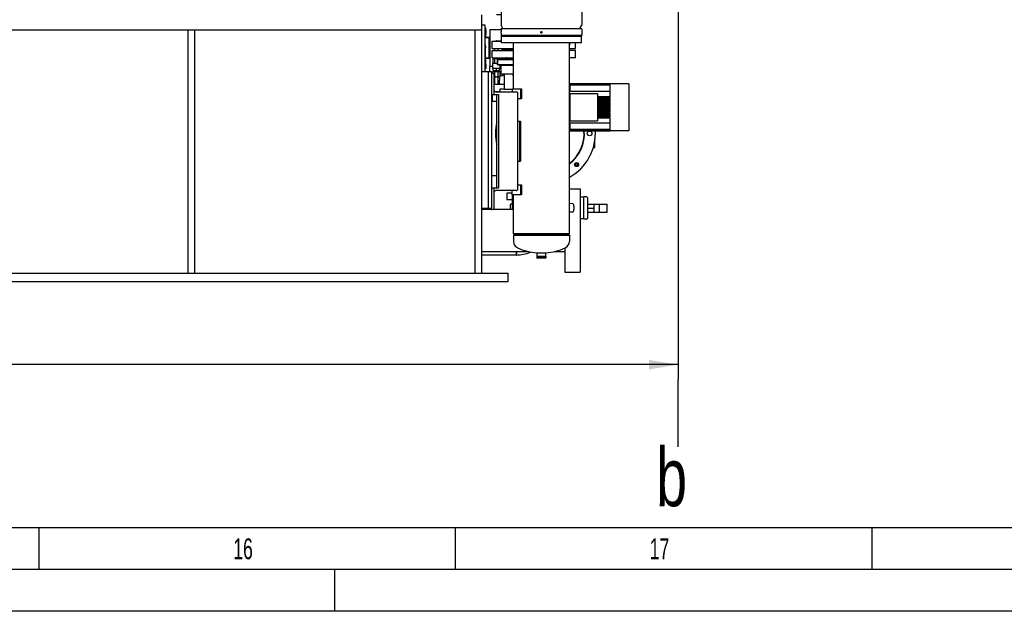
# Model space of a CAD drawing. Header units: millimetres. Extents: x 0 to 1189, y 0 to 841.
# Tile 131 of 131: x 742 to 860, y 0 to 71. Entities that reach past the tile are written whole.
import ezdxf
from ezdxf.enums import TextEntityAlignment as Align

# ---------------------------------------------------------------- set-up
doc = ezdxf.new("R2010")
doc.units = ezdxf.units.MM
doc.header["$LTSCALE"] = 65.395
doc.layers.get('0').update_dxf_attribs({"linetype": 'CONTINUOUS'})
for name, color, linetype in [('0006_713500_32_SIMPLE_D_PBL606', 7, 'CONTINUOUS'), ('0006_949708_15_SIMPLE_X_PBL609', 7, 'CONTINUOUS'), ('125ND16-DIN2690-MAK_PBL615', 7, 'CONTINUOUS'), ('25007_153200_29_ABL594', 7, 'CONTINUOUS'), ('25007_153200_76_ABL583', 7, 'CONTINUOUS'), ('25007_153200_76_T1_PBL584', 7, 'CONTINUOUS'), ('25007_153202_19_ABL612', 7, 'CONTINUOUS'), ('25007_153202_19_T1_PBL835', 7, 'CONTINUOUS'), ('25007_153500_01_ABL616', 7, 'CONTINUOUS'), ('25007_153500_01_T1_PBL839', 7, 'CONTINUOUS'), ('25067_153000_16_T2_PBL831', 7, 'CONTINUOUS'), ('25067_153000_16_T3_PBL619', 7, 'CONTINUOUS'), ('8M25C_GENSET_STD_GRUNDRAHMEN_ABL577', 7, 'CONTINUOUS'), ('8M25C_GENSET_STD_GRUNDRAHMEN_T1_PBL578', 7, 'CONTINUOUS'), ('8M25C_GENSET_STD_VERROHRUNG_ABL581', 7, 'CONTINUOUS'), ('9M25C_C33-12224-04_PBL582', 7, 'CONTINUOUS'), ('ARI_ZESA_DN65_PN16_NBR_PBL593', 7, 'CONTINUOUS'), ('BOGEN-S-2D-90-76_1X2_9_PBL836', 7, 'CONTINUOUS'), ('D128-6_PBL610', 7, 'CONTINUOUS'), ('D128-6_PBL620', 7, 'CONTINUOUS'), ('D3870-A2-L-10_PBL605', 7, 'CONTINUOUS'), ('D3870-A2-L-10_PBL607', 7, 'CONTINUOUS'), ('D7516-AE-M3X8-H_PBL611', 7, 'CONTINUOUS'), ('D7516-AE-M3X8-H_PBL618', 7, 'CONTINUOUS'), ('EN1092-1-01A-DN125-PN16-131_5_PBL617', 7, 'CONTINUOUS'), ('EN1092-1-01A-DN125-PN16-131_5_PBL622', 7, 'CONTINUOUS'), ('EN1092-1-01A-DN40-PN16_PBL613', 7, 'CONTINUOUS'), ('EN1092-1-01A-DN40-PN16_PBL713', 7, 'CONTINUOUS'), ('EN1092-1-01A-DN65_PN16-77_5_PBL595', 7, 'CONTINUOUS'), ('ERV_GS125_16_ABL602', 7, 'CONTINUOUS'), ('ERV_GS125_16_T1__PBL603', 7, 'CONTINUOUS'), ('ERV_GS125_16_T1__PBL614', 7, 'CONTINUOUS'), ('ERV_GS125_16_T2__PBL832', 7, 'CONTINUOUS'), ('KUGELHAHN_10-0_PBL608', 7, 'CONTINUOUS'), ('links_4_VBL576', 7, 'CONTINUOUS'), ('PUMPENAGGRR45_125_160_FL-Z-DB50_PBL596', 7, 'CONTINUOUS'), ('SVH10LR_PBL604', 7, 'CONTINUOUS')]:
    doc.layers.add(name, color=color, linetype=linetype)
doc.styles.get("Standard").update_dxf_attribs({"font": 'txt', "width": 0.6})
doc.styles.add('TEXTSTYLE_2', font='txt')
doc.dimstyles.new('DIMSTYLE_2', dxfattribs={"dimtxt": 3.5, "dimasz": 3.5, "dimexe": 1.8, "dimexo": 0, "dimgap": 0.875, "dimtad": 1, "dimlfac": 25, "dimdsep": 46, "dimtxsty": 'Standard', "dimblk": '_FILLED', "dimblk1": '_FILLED', "dimblk2": '_FILLED', "dimcen": 0.09, "dimadec": 0, "dimazin": 0, "dimtp": 2, "dimtm": 2, "dimtfac": 1, "dimtofl": 0, "dimtmove": 0, "dimatfit": 3, "dimldrblk": '_FILLED', "dimfxl": 1, "dimtolj": 1, "dimarcsym": 0})

# ---------------------------------------------------------------- blocks, each defined once
blk = doc.blocks.new('_FILLED')
at = {"color": 0, "linetype": 'ByBlock'}
blk.add_solid([(0, 0), (-1, 0.167), (-1, -0.167)], dxfattribs=at)
blk = doc.blocks.new('*D7')
at = {"color": 2, "linetype": 'Continuous'}
for p, q in [((821.2, 86.448), (821.2, 27.8)), ((650, 71.6), (650, 27.8)), ((650, 29.6), (735.6, 29.6)), ((821.2, 29.6), (735.6, 29.6))]:
    blk.add_line(p, q, dxfattribs=at)
at = {"color": 2, "linetype": 'Continuous', "xscale": 3.5, "yscale": 3.5, "zscale": 3.5, "rotation": 180}
blk.add_blockref('_FILLED', (650, 29.6), dxfattribs=at)
at = {"color": 2, "linetype": 'Continuous', "xscale": 3.5, "yscale": 3.5, "zscale": 3.5}
blk.add_blockref('_FILLED', (821.2, 29.6), dxfattribs=at)
at = {"color": 2, "linetype": 'Continuous', "width": 0.690476}
blk.add_text('4280', height=3.5, dxfattribs=at).set_placement((735.6, 30.475), align=Align.CENTER)
blk = doc.blocks.new('8M25C_GENSET_STD_GRUNDRAHMEN_T1_PBL578', base_point=(649.23, 55.6))
at = {"layer": '8M25C_GENSET_STD_GRUNDRAHMEN_T1_PBL578', "color": 7, "linetype": 'Continuous'}
for p, q in [((797.6, 71.6), (797.6, 67.24)), ((670.69, 69.8), (763.2, 69.8)), ((762.4, 40.6), (762.4, 69.8)), ((763.2, 69.8), (797.6, 69.8)), ((763.2, 40.6), (763.2, 69.8)), ((796.8, 69.8), (796.8, 67.24)), ((797.6, 70.4), (798, 70.4)), ((798, 70.4), (798, 64.8)), ((796.8, 67.24), (796.8, 40.6)), ((797.6, 67.24), (797.6, 40.6)), ((797.6, 64.8), (798.8, 64.8)), ((798.4, 64.8), (798.4, 48.4)), ((798.8, 64.8), (798.8, 48.4)), ((798.88, 62.01), (798.88, 61.24)), ((799.6, 62.36), (799.6, 62.33)), ((798.88, 61.24), (799.42, 61.24)), ((798.8, 52.32), (799.42, 52.32)), ((801.34, 48.26), (801.34, 49.97)), ((808.17, 50.72), (809.46, 50.72)), ((809.46, 50.72), (809.46, 40.72)), ((797.6, 48.4), (798.8, 48.4)), ((797.6, 48.26), (798.8, 48.26)), ((799.04, 48.26), (801.34, 48.26)), ((801.34, 48.26), (801.43, 48.17)), ((807.62, 45.31), (807.62, 45.23)), ((797.6, 43.18), (803.2, 43.18)), ((806.39, 43.18), (807.62, 43.18)), ((807.62, 43.59), (807.62, 40.72)), ((489, 40.6), (800.8, 40.6)), ((800.8, 39.6), (800.8, 40.6)), ((807.62, 40.72), (809.46, 40.72)), ((489, 39.6), (800.8, 39.6))]:
    blk.add_line(p, q, dxfattribs=at)
blk = doc.blocks.new('8M25C_GENSET_STD_GRUNDRAHMEN_ABL577', base_point=(649.23, 85.1))
at = {"layer": '8M25C_GENSET_STD_GRUNDRAHMEN_T1_PBL578'}
blk.add_blockref('8M25C_GENSET_STD_GRUNDRAHMEN_T1_PBL578', (649.23, 55.6), dxfattribs=at)
blk = doc.blocks.new('9M25C_C33-12224-04_PBL582', base_point=(806.99, 59.16))
at = {"layer": '9M25C_C33-12224-04_PBL582', "color": 7, "linetype": 'Continuous'}
for p, q in [((799.35, 75.85), (799.35, 75.34)), ((799.44, 75.94), (810.16, 75.94)), ((810.25, 75.85), (810.25, 75.34)), ((810.25, 75.34), (799.35, 75.34)), ((799.95, 75.34), (799.95, 70.37)), ((809.65, 75.34), (809.65, 70.37)), ((810.48, 74.95), (809.65, 74.95)), ((810.25, 75.59), (810.48, 75.59)), ((810.48, 75.59), (810.48, 74.95)), ((809.65, 73.41), (810.48, 73.41)), ((810.48, 73.41), (810.48, 72.89)), ((810.48, 72.89), (809.65, 72.89)), ((799.95, 70.37), (799.95, 70.35)), ((799.95, 70.35), (799.96, 70.33)), ((799.95, 69.87), (799.95, 69.58)), ((800.13, 70.03), (799.96, 70.33)), ((800.02, 69.94), (809.58, 69.94)), ((809.47, 70.03), (809.64, 70.33)), ((809.65, 70.35), (809.64, 70.33)), ((809.65, 70.37), (809.65, 70.35)), ((809.65, 69.87), (809.65, 69.58)), ((799.95, 69.4), (799.95, 69.09)), ((809.65, 69.09), (799.95, 69.09)), ((800, 69.01), (809.6, 69.01)), ((800, 68.21), (800, 69.01)), ((809.6, 68.21), (809.6, 69.01)), ((809.65, 69.58), (809.65, 69.58)), ((809.65, 69.4), (809.65, 69.09)), ((809.65, 69.4), (809.65, 69.4)), ((809.6, 68.21), (800, 68.21)), ((801.43, 62.69), (801.43, 68.21)), ((808.17, 45.31), (808.17, 68.21)), ((799.52, 66.21), (801.43, 66.21)), ((799.52, 66.21), (799.52, 65.57)), ((801.43, 65.57), (799.52, 65.57)), ((801.39, 65.49), (799.92, 65.49)), ((799.92, 65.49), (799.92, 64.49)), ((798.9, 64.61), (798.8, 64.61)), ((799.12, 62.01), (799.12, 64.39)), ((799.92, 64.49), (801.34, 64.49)), ((800.32, 64.49), (800.32, 62.64)), ((801.43, 64.24), (801.43, 64.23)), ((799.84, 62.69), (800.32, 62.69)), ((799.84, 62.33), (799.84, 62.69)), ((801.27, 62.69), (802.42, 62.69)), ((801.27, 62.69), (801.27, 62.33)), ((802.31, 61.49), (802.31, 62.69)), ((802.42, 62.69), (802.42, 61.49)), ((808.17, 62.75), (808.26, 62.75)), ((808.26, 63.31), (813.04, 63.31)), ((808.26, 62.37), (808.26, 63.31)), ((808.26, 63.3), (813.04, 63.3)), ((813.04, 63.3), (808.26, 63.3)), ((813.04, 63.28), (808.26, 63.28)), ((808.26, 63.27), (813.04, 63.27)), ((813.04, 63.25), (808.26, 63.25)), ((808.26, 63.23), (813.04, 63.23)), ((813.04, 63.19), (808.26, 63.19)), ((808.26, 63.17), (813.04, 63.17)), ((815.3, 63.31), (813.04, 63.31)), ((813.04, 63.3), (813.04, 63.31)), ((813.04, 63.28), (813.04, 63.3)), ((813.04, 63.25), (813.04, 63.27)), ((813.04, 63.19), (813.04, 63.23)), ((813.04, 61.74), (813.04, 63.17)), ((815.3, 63.31), (815.3, 57.67)), ((798.8, 62.01), (799.64, 62.01)), ((799.32, 62.33), (801.78, 62.33)), ((799.42, 62.01), (799.42, 50.81)), ((799.64, 62.01), (799.64, 50.81)), ((801.27, 62.64), (800.32, 62.64)), ((801.91, 62.29), (801.91, 50.53)), ((802.42, 61.49), (801.91, 61.49)), ((813.04, 62.37), (808.26, 62.37)), ((808.26, 62.13), (811.54, 62.13)), ((808.26, 58.85), (808.26, 62.13)), ((811.54, 62.13), (811.54, 58.85)), ((813.04, 61.74), (811.54, 61.74)), ((811.54, 61.64), (813.04, 61.64)), ((813.04, 61.44), (813.04, 61.64)), ((813.04, 61.44), (811.54, 61.44)), ((811.54, 61.34), (813.04, 61.34)), ((813.04, 61.14), (811.54, 61.14)), ((811.54, 61.04), (813.04, 61.04)), ((813.04, 60.84), (811.54, 60.84)), ((811.54, 60.74), (813.04, 60.74)), ((813.04, 60.54), (811.54, 60.54)), ((811.54, 60.44), (813.04, 60.44)), ((813.04, 61.14), (813.04, 61.34)), ((813.04, 60.84), (813.04, 61.04)), ((813.04, 60.54), (813.04, 60.74)), ((813.04, 60.24), (813.04, 60.44)), ((813.04, 60.24), (811.54, 60.24)), ((811.54, 60.14), (813.04, 60.14)), ((813.04, 59.94), (811.54, 59.94)), ((811.54, 59.84), (813.04, 59.84)), ((813.04, 59.64), (811.54, 59.64)), ((811.54, 59.54), (813.04, 59.54)), ((813.04, 59.34), (811.54, 59.34)), ((811.54, 59.24), (813.04, 59.24)), ((813.04, 59.94), (813.04, 60.14)), ((813.04, 59.64), (813.04, 59.84)), ((813.04, 59.34), (813.04, 59.54)), ((813.04, 57.81), (813.04, 59.24)), ((801.91, 58.81), (802.29, 58.81)), ((802.16, 58.81), (802.16, 54.01)), ((802.29, 58.81), (802.29, 54.01)), ((808.17, 58.23), (808.26, 58.23)), ((808.26, 58.85), (811.54, 58.85)), ((808.26, 58.61), (813.04, 58.61)), ((808.26, 57.67), (808.26, 58.61)), ((813.04, 57.81), (808.26, 57.81)), ((808.26, 57.79), (813.04, 57.79)), ((813.04, 57.75), (808.26, 57.75)), ((808.26, 57.73), (813.04, 57.73)), ((813.04, 57.71), (808.26, 57.71)), ((808.26, 57.7), (813.04, 57.7)), ((808.26, 57.68), (813.04, 57.68)), ((813.04, 57.68), (808.26, 57.68)), ((813.04, 57.67), (808.26, 57.67)), ((813.04, 57.75), (813.04, 57.79)), ((813.04, 57.71), (813.04, 57.73)), ((813.04, 57.68), (813.04, 57.7)), ((813.04, 57.67), (813.04, 57.68)), ((815.3, 57.67), (813.04, 57.67)), ((801.91, 54.01), (802.29, 54.01)), ((801.91, 51.17), (802.42, 51.17)), ((802.31, 49.97), (802.31, 51.17)), ((802.42, 51.17), (802.42, 49.97)), ((798.8, 50.81), (799.64, 50.81)), ((799.12, 48.43), (799.12, 50.81)), ((801.78, 50.49), (799.32, 50.49)), ((801.27, 49.97), (801.27, 50.49)), ((802.42, 49.97), (801.27, 49.97)), ((801.43, 45.31), (801.43, 49.97)), ((798.8, 48.4), (798.8, 48.21)), ((798.8, 48.21), (798.9, 48.21)), ((808.17, 45.31), (801.43, 45.31)), ((801.55, 45.23), (801.43, 45.16)), ((801.43, 45.16), (808.17, 45.16)), ((801.43, 45.16), (801.43, 44.4)), ((801.55, 45.23), (808.05, 45.23)), ((808.05, 45.23), (808.17, 45.16)), ((808.17, 45.16), (808.17, 44.4)), ((804.26, 43.01), (805.34, 43.01)), ((804.26, 42.57), (805.34, 42.57)), ((804.26, 42.57), (804.26, 42.41)), ((804.27, 42.59), (804.27, 43.01)), ((805.33, 42.59), (804.27, 42.59)), ((804.3, 42.59), (804.3, 42.57)), ((805.3, 42.59), (805.3, 42.57)), ((805.33, 42.59), (805.33, 43.01)), ((805.34, 42.57), (805.34, 42.41)), ((805.34, 42.41), (804.26, 42.41)), ((804.3, 42.37), (804.26, 42.41)), ((805.3, 42.37), (804.3, 42.37)), ((805.3, 42.37), (805.34, 42.41))]:
    blk.add_line(p, q, dxfattribs=at)
at = {"layer": '9M25C_C33-12224-04_PBL582', "color": 6, "linetype": 'Continuous'}
for p, q in [((808.57, 48.91), (808.17, 48.93)), ((808.56, 48.91), (808.57, 48.91)), ((808.57, 47.91), (808.17, 47.89)), ((808.57, 47.91), (808.56, 47.91))]:
    blk.add_line(p, q, dxfattribs=at)
at = {"layer": '9M25C_C33-12224-04_PBL582', "color": 7, "linetype": 'Continuous'}
blk.add_circle((804.8, 69.49), 0.09, dxfattribs=at)
for centre, radius, start, end in [((799.44, 75.85), 0.09, 90, 180), ((810.16, 75.85), 0.09, 0, 90), ((800.02, 69.87), 0.07, 90, 180), ((800.08, 70), 0.06, 270, 29.8824), ((809.52, 70), 0.06, 150.1176, 270), ((809.58, 69.87), 0.07, 0, 90), ((795.1, 69.49), 4.85, 358.9368, 1.0632), ((795.84, 70.4), 10.66, 352.5245, 352.9555), ((795.1, 70.48), 13.34, 353.6537, 353.9978), ((814.5, 69.49), 4.85, 178.9846, 181.0145), ((798.82, 69.91), 9.57, 347.4935, 349.7779), ((798.9, 64.39), 0.22, 0, 90), ((804.14, 65.34), 2.93, 196.8571, 202.0971), ((799.32, 62.53), 0.2, 180, 270), ((801.78, 62.11), 0.22, 55.0996, 90), ((799.32, 50.29), 0.2, 90, 180), ((801.78, 50.71), 0.22, 270, 304.9004), ((798.9, 48.43), 0.22, 270, 360), ((802.31, 44.4), 0.872, 180, 245.6977), ((807.29, 44.4), 0.872, 294.3023, 360), ((804.8, 49.92), 6.93, 245.6977, 265.5322), ((804.8, 49.92), 6.93, 274.4678, 294.3023)]:
    blk.add_arc(centre, radius, start, end, dxfattribs=at)
at = {"layer": '9M25C_C33-12224-04_PBL582', "color": 6, "linetype": 'Continuous'}
blk.add_open_spline([(808.57, 48.91), (808.59, 48.91), (808.63, 48.85), (808.66, 48.75), (808.68, 48.59), (808.69, 48.41), (808.68, 48.23), (808.66, 48.07), (808.63, 47.97), (808.59, 47.91), (808.57, 47.91)], degree=3, knots=[0, 0, 0, 0, 0.058486, 0.167625, 0.321418, 0.5, 0.678582, 0.832375, 0.941513, 1, 1, 1, 1], dxfattribs=at)
blk = doc.blocks.new('25007_153200_76_T1_PBL584', base_point=(799.71, 42.97))
at = {"layer": '25007_153200_76_T1_PBL584', "color": 7, "linetype": 'Continuous'}
for q in [(797.6, 42.76), (801.81, 43.18)]:
    blk.add_line((801.81, 42.76), q, dxfattribs=at)
blk = doc.blocks.new('BOGEN-S-2D-90-76_1X2_9_PBL836', base_point=(802.643707, 42.969))
at = {"layer": 'BOGEN-S-2D-90-76_1X2_9_PBL836', "color": 7, "linetype": 'Continuous'}
blk.add_line((801.814, 43.18), (801.814, 42.758), dxfattribs=at)
blk.add_arc((801.814004, 46.799996), 4.041996, 269.9999433, 294.23888912, dxfattribs=at)
blk = doc.blocks.new('25007_153200_76_ABL583', base_point=(800.54, 42.97))
at = {"layer": '25007_153200_76_T1_PBL584'}
blk.add_blockref('25007_153200_76_T1_PBL584', (799.71, 42.97), dxfattribs=at)
at = {"layer": 'BOGEN-S-2D-90-76_1X2_9_PBL836'}
blk.add_blockref('BOGEN-S-2D-90-76_1X2_9_PBL836', (802.64, 42.97), dxfattribs=at)
blk = doc.blocks.new('ARI_ZESA_DN65_PN16_NBR_PBL593', base_point=(806.9, 48.4))
at = {"layer": 'ARI_ZESA_DN65_PN16_NBR_PBL593', "color": 7, "linetype": 'Continuous'}
for p, q in [((809.89, 49.7), (809.46, 49.7)), ((810.23, 49.74), (809.89, 49.74)), ((809.89, 47.06), (809.89, 49.74)), ((801.09, 48.26), (801.09, 48.82)), ((801.31, 48.86), (801.13, 48.86)), ((801.34, 49.08), (801.31, 49.08)), ((801.31, 48.26), (801.31, 49.08)), ((810.33, 49.64), (810.33, 47.16)), ((810.33, 48.88), (812.7, 48.88)), ((811.08, 48.88), (811.08, 47.92)), ((811.77, 47.92), (811.77, 48.88)), ((812.7, 47.92), (812.7, 48.88)), ((810.33, 48.4), (811.08, 48.4)), ((810.33, 47.92), (812.7, 47.92)), ((809.89, 47.1), (809.46, 47.1)), ((810.23, 47.06), (809.89, 47.06))]:
    blk.add_line(p, q, dxfattribs=at)
for centre, radius, start, end in [((810.23, 49.64), 0.1, 0, 90), ((801.13, 48.82), 0.04, 90, 180), ((810.23, 47.16), 0.1, 270, 360)]:
    blk.add_arc(centre, radius, start, end, dxfattribs=at)
blk = doc.blocks.new('EN1092-1-01A-DN65_PN16-77_5_PBL595', base_point=(800.987, 49.8))
at = {"layer": 'EN1092-1-01A-DN65_PN16-77_5_PBL595', "color": 7, "linetype": 'Continuous'}
for p, q in [((801.274, 50.2), (800.634, 50.2)), ((800.634, 50.2), (800.634, 49.4)), ((801.34, 49.4), (800.634, 49.4))]:
    blk.add_line(p, q, dxfattribs=at)
blk = doc.blocks.new('25007_153200_29_ABL594', base_point=(800.987, 49.8))
at = {"layer": 'EN1092-1-01A-DN65_PN16-77_5_PBL595'}
blk.add_blockref('EN1092-1-01A-DN65_PN16-77_5_PBL595', (800.987, 49.8), dxfattribs=at)
blk = doc.blocks.new('PUMPENAGGRR45_125_160_FL-Z-DB50_PBL596', base_point=(805.35, 55.41))
at = {"layer": 'PUMPENAGGRR45_125_160_FL-Z-DB50_PBL596', "color": 7, "linetype": 'Continuous'}
for q in [(811.02, 55.64), (811.2, 56.42)]:
    blk.add_line((811.2, 55.64), q, dxfattribs=at)
for centre, radius in [((810.58, 57.36), 0.28), ((809.03, 53.61), 0.24), ((809.03, 53.61), 0.12)]:
    blk.add_circle(centre, radius, dxfattribs=at)
for radius, start, end in [(6, 166.7719, 193.228), (6, 298.3001, 4.4664), (4.68, 308.1335, 3.8004), (4.64, 308.5136, 3.8333)]:
    blk.add_arc((805.28, 57.36), radius, start, end, dxfattribs=at)
blk = doc.blocks.new('ERV_GS125_16_T1__PBL603', base_point=(803.69, 62.8))
at = {"layer": 'ERV_GS125_16_T1__PBL603', "color": 7, "linetype": 'Continuous'}
for p, q in [((800.32, 63.24), (799.12, 63.24)), ((808.17, 63.24), (808.26, 63.24)), ((799.84, 62.36), (799.22, 62.36))]:
    blk.add_line(p, q, dxfattribs=at)
blk = doc.blocks.new('ERV_GS125_16_T1__PBL614', base_point=(803.88, 66.81))
at = {"layer": 'ERV_GS125_16_T1__PBL614', "color": 7, "linetype": 'Continuous'}
for p, q in [((798.88, 67.32), (801.43, 67.32)), ((798.88, 66.44), (798.88, 67.32)), ((798.88, 66.44), (801.43, 66.44)), ((800.77, 66.29), (800.71, 66.38)), ((808.88, 67.32), (808.17, 67.32)), ((808.88, 66.44), (808.17, 66.44)), ((808.88, 66.44), (808.88, 67.32))]:
    blk.add_line(p, q, dxfattribs=at)
blk.add_arc((800.58, 66.28), 0.16, 36.8699, 90, dxfattribs=at)
blk = doc.blocks.new('ERV_GS125_16_T2__PBL832', base_point=(800.61, 66.47))
at = {"layer": 'ERV_GS125_16_T2__PBL832', "color": 7, "linetype": 'Continuous'}
blk.add_line((800.58, 67.32), (800.58, 67.44), dxfattribs=at)
blk.add_arc((802.38, 64.84), 1.88, 157.1472, 159.7089, dxfattribs=at)
blk = doc.blocks.new('ERV_GS125_16_ABL602', base_point=(803.88, 64.9))
at = {"layer": 'ERV_GS125_16_T1__PBL603'}
blk.add_blockref('ERV_GS125_16_T1__PBL603', (803.69, 62.8), dxfattribs=at)
at = {"layer": 'ERV_GS125_16_T1__PBL614'}
blk.add_blockref('ERV_GS125_16_T1__PBL614', (803.88, 66.81), dxfattribs=at)
at = {"layer": 'ERV_GS125_16_T2__PBL832'}
blk.add_blockref('ERV_GS125_16_T2__PBL832', (800.61, 66.47), dxfattribs=at)
blk = doc.blocks.new('SVH10LR_PBL604', base_point=(799.45, 63.47))
at = {"layer": 'SVH10LR_PBL604', "color": 7, "linetype": 'Continuous'}
for p, q in [((799.2, 63.54), (799.12, 63.54)), ((799.6, 63.54), (799.77, 63.54)), ((799.71, 63.37), (799.78, 63.37)), ((799.75, 63.54), (799.75, 63.7)), ((799.77, 63.37), (799.77, 63.54)), ((799.78, 63.37), (799.78, 63.24))]:
    blk.add_line(p, q, dxfattribs=at)
blk = doc.blocks.new('D3870-A2-L-10_PBL605', base_point=(799.45, 63.38))
at = {"layer": 'D3870-A2-L-10_PBL605', "color": 7, "linetype": 'Continuous'}
for p, q in [((799.12, 63.42), (799.18, 63.52)), ((799.18, 63.52), (799.2, 63.52)), ((799.6, 63.52), (799.62, 63.52)), ((799.62, 63.52), (799.78, 63.24))]:
    blk.add_line(p, q, dxfattribs=at)
for start, end in [(121.904, 137.8054), (15.2693, 58.0959)]:
    blk.add_arc((799.4, 63.14), 0.38, start, end, dxfattribs=at)
blk = doc.blocks.new('0006_713500_32_SIMPLE_D_PBL606', base_point=(799.16, 66.86))
at = {"layer": '0006_713500_32_SIMPLE_D_PBL606', "color": 7, "linetype": 'Continuous'}
for p, q in [((798, 70.02), (798.08, 70.02)), ((798.08, 70.02), (798.08, 68.9)), ((798.6, 69.82), (799.95, 69.82)), ((798.6, 69.82), (798.6, 65.42)), ((798.52, 68.82), (798, 68.82)), ((798.08, 68.9), (798.6, 68.9)), ((798.52, 66.42), (798.52, 68.82)), ((800.32, 69.09), (800.32, 69.01)), ((800.32, 67.56), (800.32, 67.52)), ((800.32, 67.44), (800.32, 67.32)), ((798, 66.42), (798.52, 66.42)), ((798.6, 66.34), (798.08, 66.34)), ((798.08, 66.34), (798.08, 65.22)), ((800.32, 66.44), (800.32, 66.36)), ((798.08, 65.22), (798, 65.22)), ((798.6, 65.42), (798.96, 65.42)), ((798.6, 64.8), (798.6, 65.42)), ((799.84, 65.42), (799.92, 65.42)), ((800.32, 65.57), (800.32, 65.49)), ((799.8, 63.7), (799.8, 64.17)), ((799.84, 64.3), (800.2, 64.3)), ((800.2, 64.3), (800.2, 64.49)), ((799.12, 63.7), (799.2, 63.7)), ((799.6, 63.7), (799.8, 63.7))]:
    blk.add_line(p, q, dxfattribs=at)
blk = doc.blocks.new('D3870-A2-L-10_PBL607', base_point=(799.4, 64.47))
at = {"layer": 'D3870-A2-L-10_PBL607', "color": 7, "linetype": 'Continuous'}
for p, q in [((798.96, 64.74), (799.02, 64.78)), ((798.96, 64.6), (798.96, 64.74)), ((799.02, 64.78), (799.78, 64.78)), ((799.12, 64.16), (799.78, 64.16)), ((799.18, 64.74), (799.18, 64.19)), ((799.62, 64.19), (799.62, 64.74)), ((799.84, 64.74), (799.78, 64.78)), ((799.78, 64.16), (799.84, 64.19)), ((799.84, 64.19), (799.84, 64.74))]:
    blk.add_line(p, q, dxfattribs=at)
for centre, start, end in [((799.07, 64.63), 86.6358, 89.9951), ((799.73, 64.63), 90.0049, 93.3642)]:
    blk.add_arc(centre, 0.152, start, end, dxfattribs=at)
for points, knots in [([(798.96, 64.74), (798.97, 64.75), (799, 64.77), (799.04, 64.78), (799.07, 64.78)], [0, 0, 0, 0, 0.264854, 1, 1, 1, 1]), ([(799.08, 64.78), (799.09, 64.78), (799.12, 64.77), (799.16, 64.76), (799.18, 64.74)], [0, 0, 0, 0, 0.239782, 1, 1, 1, 1]), ([(799.12, 64.17), (799.13, 64.17), (799.15, 64.18), (799.17, 64.19), (799.18, 64.19)], [0, 0, 0, 0, 0.243199, 1, 1, 1, 1]), ([(799.62, 64.74), (799.63, 64.75), (799.66, 64.77), (799.69, 64.78), (799.72, 64.78)], [0, 0, 0, 0, 0.263805, 1, 1, 1, 1]), ([(799.62, 64.19), (799.63, 64.19), (799.66, 64.17), (799.7, 64.16), (799.73, 64.16)], [0, 0, 0, 0, 0.263017, 1, 1, 1, 1]), ([(799.73, 64.78), (799.74, 64.78), (799.78, 64.78), (799.81, 64.76), (799.84, 64.74)], [0, 0, 0, 0, 0.239943, 1, 1, 1, 1]), ([(799.73, 64.16), (799.74, 64.16), (799.78, 64.16), (799.81, 64.18), (799.84, 64.19)], [0, 0, 0, 0, 0.241275, 1, 1, 1, 1])]:
    blk.add_open_spline(points, degree=3, knots=knots, dxfattribs=at)
for points in [[(799.18, 64.74), (799.25, 64.77), (799.33, 64.78), (799.4, 64.78)], [(799.18, 64.19), (799.25, 64.17), (799.33, 64.16), (799.4, 64.16)], [(799.4, 64.78), (799.47, 64.78), (799.55, 64.77), (799.62, 64.74)], [(799.4, 64.16), (799.47, 64.16), (799.55, 64.17), (799.62, 64.19)]]:
    blk.add_open_spline(points, degree=3, dxfattribs=at)
blk = doc.blocks.new('KUGELHAHN_10-0_PBL608', base_point=(799.86, 65.61))
at = {"layer": 'KUGELHAHN_10-0_PBL608', "color": 7, "linetype": 'Continuous'}
for p, q in [((799.02, 65.74), (799.02, 66.44)), ((799.2, 66.34), (799.6, 66.34)), ((799.2, 65.74), (799.2, 66.34)), ((799.6, 66.34), (799.6, 66.29)), ((799.78, 66.3), (799.78, 66.44)), ((800.26, 66.3), (799.78, 66.3)), ((799.78, 66.3), (799.78, 66.3)), ((800.4, 66.36), (800.26, 66.36)), ((800.26, 66.36), (800.26, 66.3)), ((800.4, 66.36), (800.4, 66.3)), ((800.76, 66.3), (800.4, 66.3)), ((799.52, 65.74), (798.96, 65.74)), ((798.96, 65.14), (798.96, 65.74)), ((799.84, 65.14), (798.96, 65.14)), ((799.02, 64.9), (799.02, 65.14)), ((799.4, 64.9), (799.4, 65.14)), ((799.78, 64.9), (799.78, 65.14)), ((799.84, 65.14), (799.84, 65.57)), ((800.52, 65.57), (800.52, 65.49)), ((799.02, 64.9), (799.78, 64.9)), ((799.08, 64.78), (799.08, 64.9)), ((799.72, 64.78), (799.72, 64.9))]:
    blk.add_line(p, q, dxfattribs=at)
at = {"layer": 'KUGELHAHN_10-0_PBL608', "color": 2, "linetype": 'Continuous'}
for p, q in [((799.11, 64.78), (799.11, 64.9)), ((799.69, 64.78), (799.69, 64.9))]:
    blk.add_line(p, q, dxfattribs=at)
blk = doc.blocks.new('0006_949708_15_SIMPLE_X_PBL609', base_point=(798.02, 66.56))
at = {"layer": '0006_949708_15_SIMPLE_X_PBL609', "color": 7, "linetype": 'Continuous'}
for p, q in [((798, 68.04), (798.04, 68.04)), ((798.04, 68.04), (798.04, 66.42)), ((798, 65.08), (798.04, 65.08)), ((798.04, 65.22), (798.04, 65.08))]:
    blk.add_line(p, q, dxfattribs=at)
blk = doc.blocks.new('D128-6_PBL610', base_point=(798.11, 65.4))
at = {"layer": 'D128-6_PBL610', "color": 7, "linetype": 'Continuous'}
for p, q in [((798.13, 65.64), (798.08, 65.64)), ((798.13, 65.41), (798.08, 65.41)), ((798.13, 65.39), (798.08, 65.39)), ((798.08, 65.16), (798.08, 65.22)), ((798.13, 65.16), (798.08, 65.16)), ((798.13, 65.64), (798.13, 65.16))]:
    blk.add_line(p, q, dxfattribs=at)
blk = doc.blocks.new('D7516-AE-M3X8-H_PBL611', base_point=(798.13, 65.4))
at = {"layer": 'D7516-AE-M3X8-H_PBL611', "color": 7, "linetype": 'Continuous'}
for p, q in [((798.13, 65.41), (798.14, 65.41)), ((798.13, 65.39), (798.14, 65.39))]:
    blk.add_line(p, q, dxfattribs=at)
for start, end in [(3.5862, 10.9535), (349.0465, 356.4138)]:
    blk.add_arc((797.94, 65.4), 0.192, start, end, dxfattribs=at)
blk = doc.blocks.new('EN1092-1-01A-DN40-PN16_PBL613', base_point=(800.48, 65.93))
at = {"layer": 'EN1092-1-01A-DN40-PN16_PBL613', "color": 7, "linetype": 'Continuous'}
for p, q in [((799.52, 66.29), (801.43, 66.29)), ((799.52, 65.57), (799.52, 66.29)), ((799.52, 65.57), (801.43, 65.57))]:
    blk.add_line(p, q, dxfattribs=at)
blk = doc.blocks.new('EN1092-1-01A-DN40-PN16_PBL713', base_point=(802.52, 86.37))
at = {"layer": 'EN1092-1-01A-DN40-PN16_PBL713', "color": 7, "linetype": 'Continuous'}
for p, q in [((801.38, 86.73), (799.52, 86.73)), ((799.52, 86.73), (799.52, 86.01)), ((805.52, 86.73), (803.63, 86.73)), ((805.52, 86.73), (805.52, 86.01)), ((805.52, 86.01), (799.52, 86.01))]:
    blk.add_line(p, q, dxfattribs=at)
blk = doc.blocks.new('25007_153202_19_T1_PBL835', base_point=(802.52, 77.50994))
at = {"layer": '25007_153202_19_T1_PBL835', "color": 7, "linetype": 'Continuous'}
for p, q in [((801.554, 86.00988), (801.554, 83.99)), ((803.486, 86.00988), (803.486, 83.99)), ((801.554, 82.79), (801.554, 75.94)), ((803.486, 82.79), (803.486, 75.94)), ((801.554, 69.09), (801.554, 69.01)), ((803.486, 69.09), (803.486, 69.01))]:
    blk.add_line(p, q, dxfattribs=at)
blk = doc.blocks.new('25007_153202_19_ABL612', base_point=(802.52, 76.14994))
at = {"layer": '25007_153202_19_T1_PBL835'}
blk.add_blockref('25007_153202_19_T1_PBL835', (802.52, 77.50994), dxfattribs=at)
at = {"layer": 'EN1092-1-01A-DN40-PN16_PBL613'}
blk.add_blockref('EN1092-1-01A-DN40-PN16_PBL613', (800.477, 65.93), dxfattribs=at)
at = {"layer": 'EN1092-1-01A-DN40-PN16_PBL713'}
blk.add_blockref('EN1092-1-01A-DN40-PN16_PBL713', (802.52, 86.36988), dxfattribs=at)
blk = doc.blocks.new('125ND16-DIN2690-MAK_PBL615', base_point=(800.737, 67.48))
at = {"layer": '125ND16-DIN2690-MAK_PBL615', "color": 7, "linetype": 'Continuous'}
for p, q in [((801.434, 67.52), (800.04, 67.52)), ((800.04, 67.52), (800.04, 67.44)), ((801.434, 67.44), (800.04, 67.44))]:
    blk.add_line(p, q, dxfattribs=at)
blk = doc.blocks.new('EN1092-1-01A-DN125-PN16-131_5_PBL617', base_point=(803.88, 68))
at = {"layer": 'EN1092-1-01A-DN125-PN16-131_5_PBL617', "color": 7, "linetype": 'Continuous'}
for p, q in [((798.88, 68.44), (800, 68.44)), ((798.88, 67.56), (798.88, 68.44)), ((798.88, 67.56), (801.43, 67.56)), ((808.17, 67.56), (808.88, 67.56)), ((808.88, 67.56), (808.88, 68.21))]:
    blk.add_line(p, q, dxfattribs=at)
blk = doc.blocks.new('EN1092-1-01A-DN125-PN16-131_5_PBL622', base_point=(799.7, 71.64))
at = {"layer": 'EN1092-1-01A-DN125-PN16-131_5_PBL622', "color": 7, "linetype": 'Continuous'}
for q in [(799.44, 71.65), (799.95, 71.64)]:
    blk.add_line((799.44, 71.64), q, dxfattribs=at)
blk = doc.blocks.new('25007_153500_01_T1_PBL839', base_point=(801.47, 69.05))
at = {"layer": '25007_153500_01_T1_PBL839', "color": 7, "linetype": 'Continuous'}
blk.add_line((801.47, 69.01), (801.48, 69.09), dxfattribs=at)
blk = doc.blocks.new('25007_153500_01_ABL616', base_point=(803.88, 69.6))
at = {"layer": '25007_153500_01_T1_PBL839'}
blk.add_blockref('25007_153500_01_T1_PBL839', (801.47, 69.05), dxfattribs=at)
at = {"layer": 'EN1092-1-01A-DN125-PN16-131_5_PBL617'}
blk.add_blockref('EN1092-1-01A-DN125-PN16-131_5_PBL617', (803.88, 68), dxfattribs=at)
at = {"layer": 'EN1092-1-01A-DN125-PN16-131_5_PBL622'}
blk.add_blockref('EN1092-1-01A-DN125-PN16-131_5_PBL622', (799.7, 71.64), dxfattribs=at)
blk = doc.blocks.new('D7516-AE-M3X8-H_PBL618', base_point=(798.09, 67.72))
at = {"layer": 'D7516-AE-M3X8-H_PBL618', "color": 7, "linetype": 'Continuous'}
for p, q in [((798.04, 67.83), (798.1, 67.83)), ((798.04, 67.61), (798.1, 67.61)), ((798.1, 67.61), (798.1, 67.83)), ((798.13, 67.78), (798.13, 67.78)), ((798.13, 67.73), (798.14, 67.73)), ((798.13, 67.71), (798.14, 67.71)), ((798.13, 67.66), (798.13, 67.66))]:
    blk.add_line(p, q, dxfattribs=at)
for centre, radius, start, end in [((797.94, 67.72), 0.192, 16.7218, 35.6378), ((797.94, 67.72), 0.192, 324.3622, 343.2782), ((797.94, 67.72), 0.192, 3.5862, 16.6953), ((797.91, 67.72), 0.216, 356.8165, 3.1835), ((797.94, 67.72), 0.192, 343.3047, 356.4138)]:
    blk.add_arc(centre, radius, start, end, dxfattribs=at)
blk = doc.blocks.new('25067_153000_16_T3_PBL619', base_point=(799.6, 67.89))
at = {"layer": '25067_153000_16_T3_PBL619', "color": 7, "linetype": 'Continuous'}
for p, q in [((799.2, 67.32), (799.2, 67.56)), ((799.4, 68.46), (800, 68.46)), ((799.6, 67.32), (799.6, 67.56))]:
    blk.add_line(p, q, dxfattribs=at)
blk.add_arc((799.4, 68.26), 0.2, 90, 112.4493, dxfattribs=at)
blk = doc.blocks.new('D128-6_PBL620', base_point=(798.11, 69.52))
at = {"layer": 'D128-6_PBL620', "color": 7, "linetype": 'Continuous'}
for p, q in [((798.13, 69.76), (798.08, 69.76)), ((798.13, 69.76), (798.13, 69.28)), ((798.13, 69.53), (798.08, 69.53)), ((798.13, 69.51), (798.08, 69.51)), ((798.13, 69.28), (798.08, 69.28))]:
    blk.add_line(p, q, dxfattribs=at)
blk = doc.blocks.new('25067_153000_16_T2_PBL831', base_point=(799.4, 63.7))
at = {"layer": '25067_153000_16_T2_PBL831', "color": 7, "linetype": 'Continuous'}
for p, q in [((799.2, 63.24), (799.2, 64.16)), ((799.6, 63.24), (799.6, 64.16))]:
    blk.add_line(p, q, dxfattribs=at)
blk = doc.blocks.new('8M25C_GENSET_STD_VERROHRUNG_ABL581', base_point=(792.04, 86.48))
at = {"layer": '0006_713500_32_SIMPLE_D_PBL606'}
blk.add_blockref('0006_713500_32_SIMPLE_D_PBL606', (799.16, 66.86), dxfattribs=at)
at = {"layer": '0006_949708_15_SIMPLE_X_PBL609'}
blk.add_blockref('0006_949708_15_SIMPLE_X_PBL609', (798.02, 66.56), dxfattribs=at)
at = {"layer": '125ND16-DIN2690-MAK_PBL615'}
blk.add_blockref('125ND16-DIN2690-MAK_PBL615', (800.74, 67.48), dxfattribs=at)
at = {"layer": '25007_153200_29_ABL594'}
blk.add_blockref('25007_153200_29_ABL594', (800.99, 49.8), dxfattribs=at)
at = {"layer": '25007_153200_76_ABL583'}
blk.add_blockref('25007_153200_76_ABL583', (800.54, 42.97), dxfattribs=at)
at = {"layer": '25007_153202_19_ABL612'}
blk.add_blockref('25007_153202_19_ABL612', (802.52, 76.15), dxfattribs=at)
at = {"layer": '25007_153500_01_ABL616'}
blk.add_blockref('25007_153500_01_ABL616', (803.88, 69.6), dxfattribs=at)
at = {"layer": '25067_153000_16_T2_PBL831'}
blk.add_blockref('25067_153000_16_T2_PBL831', (799.4, 63.7), dxfattribs=at)
at = {"layer": '25067_153000_16_T3_PBL619'}
blk.add_blockref('25067_153000_16_T3_PBL619', (799.6, 67.89), dxfattribs=at)
at = {"layer": '9M25C_C33-12224-04_PBL582'}
blk.add_blockref('9M25C_C33-12224-04_PBL582', (806.99, 59.16), dxfattribs=at)
at = {"layer": 'ARI_ZESA_DN65_PN16_NBR_PBL593'}
blk.add_blockref('ARI_ZESA_DN65_PN16_NBR_PBL593', (806.9, 48.4), dxfattribs=at)
at = {"layer": 'D128-6_PBL610'}
blk.add_blockref('D128-6_PBL610', (798.11, 65.4), dxfattribs=at)
at = {"layer": 'D128-6_PBL620'}
blk.add_blockref('D128-6_PBL620', (798.11, 69.52), dxfattribs=at)
at = {"layer": 'D3870-A2-L-10_PBL605'}
blk.add_blockref('D3870-A2-L-10_PBL605', (799.45, 63.38), dxfattribs=at)
at = {"layer": 'D3870-A2-L-10_PBL607'}
blk.add_blockref('D3870-A2-L-10_PBL607', (799.4, 64.47), dxfattribs=at)
at = {"layer": 'D7516-AE-M3X8-H_PBL611'}
blk.add_blockref('D7516-AE-M3X8-H_PBL611', (798.13, 65.4), dxfattribs=at)
at = {"layer": 'D7516-AE-M3X8-H_PBL618'}
blk.add_blockref('D7516-AE-M3X8-H_PBL618', (798.09, 67.72), dxfattribs=at)
at = {"layer": 'ERV_GS125_16_ABL602'}
blk.add_blockref('ERV_GS125_16_ABL602', (803.88, 64.9), dxfattribs=at)
at = {"layer": 'KUGELHAHN_10-0_PBL608'}
blk.add_blockref('KUGELHAHN_10-0_PBL608', (799.86, 65.61), dxfattribs=at)
at = {"layer": 'PUMPENAGGRR45_125_160_FL-Z-DB50_PBL596'}
blk.add_blockref('PUMPENAGGRR45_125_160_FL-Z-DB50_PBL596', (805.35, 55.41), dxfattribs=at)
at = {"layer": 'SVH10LR_PBL604'}
blk.add_blockref('SVH10LR_PBL604', (799.45, 63.47), dxfattribs=at)
blk = doc.blocks.new('LINKS_4_VBL576', base_point=(672.74, 124.8))
at = {"layer": '8M25C_GENSET_STD_GRUNDRAHMEN_ABL577'}
blk.add_blockref('8M25C_GENSET_STD_GRUNDRAHMEN_ABL577', (649.23, 85.1), dxfattribs=at)
at = {"layer": '8M25C_GENSET_STD_VERROHRUNG_ABL581'}
blk.add_blockref('8M25C_GENSET_STD_VERROHRUNG_ABL581', (792.04, 86.48), dxfattribs=at)

msp = doc.modelspace()

# ---------------------------------------------------------------- linework, layer by layer
at = {"color": 7, "linetype": 'Continuous'}
msp.add_line((821.22881, 19.74313), (821.20798, 27.80321), dxfattribs=at)
at = {"color": 5, "linetype": 'Continuous'}
for p, q in [((1179, 10), (10, 10)), ((744.5, 5), (744.5, 10)), ((794.5, 5), (794.5, 10)), ((844.5, 5), (844.5, 10)), ((780, 0), (780, 5)), ((1189, 0), (0, 0))]:
    msp.add_line(p, q, dxfattribs=at)
at = {"color": 6, "linetype": 'Continuous'}
msp.add_line((1184, 5), (5, 5), dxfattribs=at)

# ---------------------------------------------------------------- block references
at = {"layer": 'links_4_VBL576'}
msp.add_blockref('LINKS_4_VBL576', (672.73893, 124.8), dxfattribs=at)

# ---------------------------------------------------------------- texts
at = {"color": 2, "linetype": 'Continuous', "width": 0.714286}
msp.add_text('b', height=7, dxfattribs=at).set_placement((818.57107, 12.61084))
at = {"color": 5, "linetype": 'Continuous', "style": 'TEXTSTYLE_2', "width": 0.630952}
for s, p in [('16', (767.806, 6.248)), ('17', (817.806, 6.248))]:
    msp.add_text(s, height=2.50001, dxfattribs=at).set_placement(p)

# ---------------------------------------------------------------- dimensions: what is measured, and where the dimension line sits
at = {"color": 2, "linetype": 'Continuous'}
dim = msp.add_linear_dim(base=(821.2, 29.6), p1=(650, 71.6), p2=(821.2, 86.448), dimstyle='DIMSTYLE_2', dxfattribs=at)
dim.commit()
dim.dimension.update_dxf_attribs({"geometry": '*D7', "text_midpoint": (735.26667, 29.6), "dimtype": 160})

doc.saveas('drawing.dxf')
